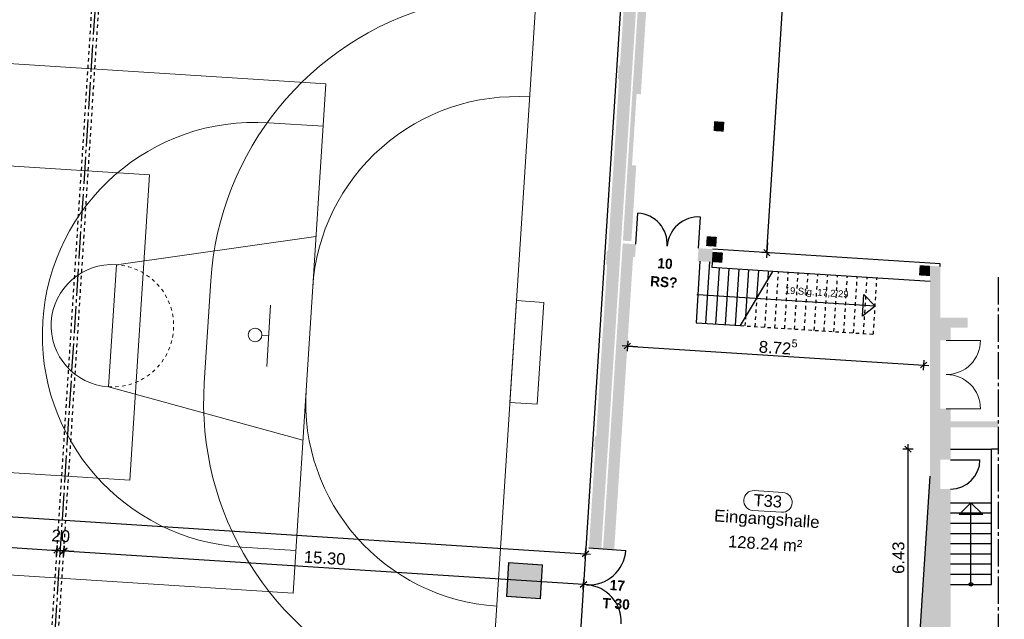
# Model space of a CAD drawing. Header units: metres. Extents: x -15.7 to 45.4, y -8.3 to 46.7.
# Tile 14 of 16: x 16.4 to 45.4, y 9.1 to 26.7. Entities that reach past the tile are written whole.
import ezdxf

# ---------------------------------------------------------------- set-up
doc = ezdxf.new("R2010")
doc.units = ezdxf.units.M
doc.header["$PDMODE"] = 65
for name, pattern in [('AUSGEZOGEN', [0]), ('STRICHPUNKT2_S5', [1.1, 0.8, -0.1, 0.1, -0.1]), ('VERDECKT2_S2', [0.0027, 0.002, -0.0007])]:
    doc.linetypes.add(name, pattern=pattern)
doc.layers.add('XR$1$_36737_1', color=7, linetype='Continuous')
for name, color, linetype, lineweight in [('XR$1$Allgemein', 7, 'AUSGEZOGEN', 25), ('XR$1$Allgemein01', 7, 'AUSGEZOGEN', 25), ('XR$1$Allgemein02', 7, 'AUSGEZOGEN', 25), ('XR$1$Beschriften', 7, 'AUSGEZOGEN', 25), ('XR$1$Fenstermakro_ Türmakro', 7, 'AUSGEZOGEN', 25), ('XR$1$Maßlinie 1_100', 7, 'AUSGEZOGEN', 25), ('XR$1$Raum', 7, 'AUSGEZOGEN', 25), ('XR$1$Schnitt', 7, 'AUSGEZOGEN', 25), ('XR$1$STANDARD_1', 7, 'AUSGEZOGEN', 25)]:
    doc.layers.add(name, color=color, linetype=linetype, lineweight=lineweight)
doc.styles.add('ARIAL', font='arial.ttf')
doc.dimstyles.new('DIMSTYLE_2', dxfattribs={"dimtxt": 0.35, "dimasz": 0.3, "dimexe": 0, "dimexo": 1e-06, "dimgap": 0.175, "dimtad": 2, "dimrnd": 0.005, "dimzin": 4, "dimdsep": 46, "dimtxsty": 'ARIAL', "dimblk1": 'ALL_ML_STRICH', "dimblk2": 'ALL_ML_STRICH', "dimsah": 1, "dimcen": 0, "dimse1": 1, "dimse2": 1, "dimclrd": 7, "dimclre": 7, "dimclrt": 7, "dimadec": 0, "dimazin": 0, "dimtfac": 1, "dimtdec": 0, "dimtix": 1, "dimtmove": 2, "dimatfit": 3, "dimfxl": 0, "dimtzin": 0, "dimlwd": 0, "dimlwe": 25, "dimarcsym": 0})
doc.dimstyles.new('DIMSTYLE_3', dxfattribs={"dimtxt": 0.35, "dimasz": 0.3, "dimexe": 0, "dimexo": 1e-06, "dimgap": 0.175, "dimtad": 2, "dimrnd": 0.005, "dimzin": 4, "dimdsep": 46, "dimtxsty": 'ARIAL', "dimblk1": 'ALL_ML_STRICH', "dimblk2": 'ALL_ML_STRICH', "dimsah": 1, "dimcen": 0, "dimse1": 1, "dimse2": 1, "dimclrd": 7, "dimclre": 7, "dimclrt": 7, "dimadec": 0, "dimazin": 0, "dimtfac": 1, "dimtdec": 0, "dimtix": 1, "dimtmove": 2, "dimatfit": 3, "dimfxl": 0, "dimtzin": 0, "dimlwd": 0, "dimlwe": 25, "dimarcsym": 0})
doc.dimstyles.new('DIMSTYLE_6', dxfattribs={"dimtxt": 0.35, "dimasz": 0.3, "dimexe": 0, "dimexo": 1e-06, "dimgap": 0.175, "dimtad": 2, "dimdec": 3, "dimrnd": 0.005, "dimzin": 4, "dimdsep": 46, "dimtxsty": 'ARIAL', "dimblk1": 'ALL_ML_STRICH', "dimblk2": 'ALL_ML_STRICH', "dimsah": 1, "dimcen": 0, "dimse1": 1, "dimse2": 1, "dimclrd": 7, "dimclre": 7, "dimclrt": 7, "dimadec": 0, "dimazin": 0, "dimtfac": 1, "dimtdec": 0, "dimtix": 1, "dimtmove": 2, "dimatfit": 3, "dimfxl": 0, "dimtzin": 0, "dimlwd": 0, "dimlwe": 25, "dimarcsym": 0})
doc.dimstyles.new('DIMSTYLE_9', dxfattribs={"dimtxt": 0.35, "dimasz": 0.3, "dimexe": 0, "dimexo": 1e-06, "dimgap": 0.175, "dimtad": 2, "dimdec": 1, "dimlfac": 100, "dimrnd": 0.5, "dimzin": 4, "dimdsep": 46, "dimtxsty": 'ARIAL', "dimblk1": 'ALL_ML_STRICH', "dimblk2": 'ALL_ML_STRICH', "dimsah": 1, "dimcen": 0, "dimse1": 1, "dimse2": 1, "dimclrd": 7, "dimclre": 7, "dimclrt": 7, "dimadec": 0, "dimazin": 0, "dimtfac": 1, "dimtdec": 0, "dimtix": 1, "dimtmove": 2, "dimatfit": 3, "dimfxl": 0, "dimtvp": 1.2, "dimtzin": 0, "dimlwd": 0, "dimlwe": 25, "dimarcsym": 0})

# ---------------------------------------------------------------- blocks, each defined once
blk = doc.blocks.new('ALL_ML_STRICH')
at = {"color": 0, "linetype": 'ByBlock', "lineweight": -2}
for p, q in [((-1, 0), (0.5, 0)), ((-0.3, -0.3), (0.3, 0.3)), ((0, -0.5), (0, 0.5))]:
    blk.add_line(p, q, dxfattribs=at)
blk = doc.blocks.new('*D12')
at = {"layer": 'DEFPOINTS', "color": 7, "linetype": 'AUSGEZOGEN', "lineweight": 25, "transparency": 33554687}
for p in [(43.79, 14.088), (42.542, 7.658), (45.37, 7.658)]:
    blk.add_point(p, dxfattribs=at)
at = {"layer": 'XR$1$Maßlinie 1_100', "color": 7, "linetype": 'AUSGEZOGEN', "lineweight": -2, "transparency": 33554687}
blk.add_line((42.542, 7.658), (42.542, 14.088), dxfattribs=at)
at = {"layer": 'XR$1$Maßlinie 1_100', "color": 7, "linetype": 'AUSGEZOGEN', "lineweight": 25, "transparency": 33554687, "xscale": 0.3, "yscale": 0.3, "zscale": 0.3}
for p, rotation in [((42.542, 14.088), 90), ((42.542, 7.658), 270)]:
    blk.add_blockref('ALL_ML_STRICH', p, dxfattribs=dict(at, rotation=rotation))
at = {"layer": 'XR$1$Maßlinie 1_100', "color": 7, "linetype": 'AUSGEZOGEN', "lineweight": 25, "transparency": 33554687, "insert": (42.26, 10.898), "char_height": 0.35, "width": 1.4, "attachment_point": 5, "rotation": 90, "style": 'ARIAL'}
blk.add_mtext('\\A1;{\\A1;{6.43\\H0.231000;\\S^ ;}}', dxfattribs=at)
blk = doc.blocks.new('*D49')
at = {"layer": 'DEFPOINTS', "color": 7, "linetype": 'AUSGEZOGEN', "lineweight": 25, "transparency": 33554687}
for p in [(-11.831, 13.903), (-11.99, 11.434), (32.946, 9.151)]:
    blk.add_point(p, dxfattribs=at)
at = {"layer": 'XR$1$Allgemein', "color": 7, "linetype": 'AUSGEZOGEN', "lineweight": -2, "transparency": 33554687}
blk.add_line((-11.831, 13.903), (33.066, 11.014), dxfattribs=at)
at = {"layer": 'XR$1$Allgemein', "color": 7, "linetype": 'AUSGEZOGEN', "lineweight": 25, "transparency": 33554687, "yscale": 0.3, "zscale": 0.3}
for p, xscale, rotation in [((-11.831, 13.903), 0.2999999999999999, 176.3178244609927), ((33.066, 11.014), 0.3, 356.3178244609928)]:
    blk.add_blockref('ALL_ML_STRICH', p, dxfattribs=dict(at, xscale=xscale, rotation=rotation))
at = {"layer": 'XR$1$Allgemein', "color": 7, "linetype": 'AUSGEZOGEN', "lineweight": 25, "transparency": 33554687, "insert": (10.647, 12.738), "char_height": 0.35, "width": 1.75, "attachment_point": 5, "rotation": 356.3178, "style": 'ARIAL'}
blk.add_mtext('\\A1;{\\A1;{44.99\\H0.231000;\\S^ ;}}', dxfattribs=at)
blk = doc.blocks.new('*D52')
at = {"layer": 'DEFPOINTS', "color": 7, "linetype": 'AUSGEZOGEN', "lineweight": 25, "transparency": 33554687}
for p in [(3.569, 12.01), (3.518, 11.208), (17.489, 10.309)]:
    blk.add_point(p, dxfattribs=at)
at = {"layer": 'XR$1$Allgemein', "color": 7, "linetype": 'AUSGEZOGEN', "lineweight": -2, "transparency": 33554687}
blk.add_line((3.569, 12.01), (17.54, 11.111), dxfattribs=at)
at = {"layer": 'XR$1$Allgemein', "color": 7, "linetype": 'AUSGEZOGEN', "lineweight": 25, "transparency": 33554687, "yscale": 0.3, "zscale": 0.3}
for p, xscale, rotation in [((3.569, 12.01), 0.2999999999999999, 176.3178244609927), ((17.54, 11.111), 0.3, 356.3178244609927)]:
    blk.add_blockref('ALL_ML_STRICH', p, dxfattribs=dict(at, xscale=xscale, rotation=rotation))
at = {"layer": 'XR$1$Allgemein', "color": 7, "linetype": 'AUSGEZOGEN', "lineweight": 25, "transparency": 33554687, "insert": (10.585, 11.84), "char_height": 0.35, "width": 1.75, "attachment_point": 5, "rotation": 356.3178, "style": 'ARIAL'}
blk.add_mtext('\\A1;{\\A1;{14.00\\H0.231000;\\S^ ;}}', dxfattribs=at)
blk = doc.blocks.new('*D53')
at = {"layer": 'DEFPOINTS', "color": 7, "linetype": 'AUSGEZOGEN', "lineweight": 25, "transparency": 33554687}
for p in [(17.54, 11.111), (17.489, 10.309), (17.688, 10.296)]:
    blk.add_point(p, dxfattribs=at)
at = {"layer": 'XR$1$Allgemein', "color": 7, "linetype": 'AUSGEZOGEN', "lineweight": -2, "transparency": 33554687}
blk.add_line((17.54, 11.111), (17.74, 11.098), dxfattribs=at)
at = {"layer": 'XR$1$Allgemein', "color": 7, "linetype": 'AUSGEZOGEN', "lineweight": 25, "transparency": 33554687, "yscale": 0.3, "zscale": 0.3}
for p, xscale, rotation in [((17.54, 11.111), 0.2999999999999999, 176.3178244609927), ((17.74, 11.098), 0.3, 356.3178244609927)]:
    blk.add_blockref('ALL_ML_STRICH', p, dxfattribs=dict(at, xscale=xscale, rotation=rotation))
at = {"layer": 'XR$1$Allgemein', "color": 7, "linetype": 'AUSGEZOGEN', "lineweight": 25, "transparency": 33554687, "insert": (17.653, 11.536), "char_height": 0.35, "width": 1.4, "attachment_point": 5, "rotation": 356.3178, "style": 'ARIAL'}
blk.add_mtext('\\A1;{\\A1;{20\\H0.231000;\\S^ ;}}', dxfattribs=at)
blk = doc.blocks.new('*D54')
at = {"layer": 'DEFPOINTS', "color": 7, "linetype": 'AUSGEZOGEN', "lineweight": 25, "transparency": 33554687}
for p in [(17.74, 11.098), (17.688, 10.296), (32.981, 9.689)]:
    blk.add_point(p, dxfattribs=at)
at = {"layer": 'XR$1$Allgemein', "color": 7, "linetype": 'AUSGEZOGEN', "lineweight": -2, "transparency": 33554687}
blk.add_line((17.74, 11.098), (33.008, 10.116), dxfattribs=at)
at = {"layer": 'XR$1$Allgemein', "color": 7, "linetype": 'AUSGEZOGEN', "lineweight": 25, "transparency": 33554687, "yscale": 0.3, "zscale": 0.3}
for p, xscale, rotation in [((17.74, 11.098), 0.2999999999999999, 176.3178244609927), ((33.008, 10.116), 0.3, 356.3178244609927)]:
    blk.add_blockref('ALL_ML_STRICH', p, dxfattribs=dict(at, xscale=xscale, rotation=rotation))
at = {"layer": 'XR$1$Allgemein', "color": 7, "linetype": 'AUSGEZOGEN', "lineweight": 25, "transparency": 33554687, "insert": (25.405, 10.887), "char_height": 0.35, "width": 1.75, "attachment_point": 5, "rotation": 356.3178, "style": 'ARIAL'}
blk.add_mtext('\\A1;{\\A1;{15.30\\H0.231000;\\S^ ;}}', dxfattribs=at)
blk = doc.blocks.new('*D65')
at = {"layer": 'DEFPOINTS', "color": 7, "linetype": 'AUSGEZOGEN', "lineweight": 25, "transparency": 33554687}
for p in [(37.697, 36.968), (36.355, 19.997), (38.393, 19.866)]:
    blk.add_point(p, dxfattribs=at)
at = {"layer": 'XR$1$Allgemein', "color": 7, "linetype": 'AUSGEZOGEN', "lineweight": -2, "transparency": 33554687}
blk.add_line((38.393, 19.866), (39.486, 36.853), dxfattribs=at)
at = {"layer": 'XR$1$Allgemein', "color": 7, "linetype": 'AUSGEZOGEN', "lineweight": 25, "transparency": 33554687, "xscale": 0.3, "yscale": 0.3, "zscale": 0.3}
for p, rotation in [((39.486, 36.853), 86.31782446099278), ((38.393, 19.866), 266.3178244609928)]:
    blk.add_blockref('ALL_ML_STRICH', p, dxfattribs=dict(at, rotation=rotation))
at = {"layer": 'XR$1$Allgemein', "color": 7, "linetype": 'AUSGEZOGEN', "lineweight": 25, "transparency": 33554687, "insert": (38.66, 28.391), "char_height": 0.35, "width": 1.75, "attachment_point": 5, "rotation": 86.3178, "style": 'ARIAL'}
blk.add_mtext('\\A1;{\\A1;{17.02\\H0.231000;\\S^ ;}}', dxfattribs=at)
blk = doc.blocks.new('*D68')
at = {"layer": 'DEFPOINTS', "color": 7, "linetype": 'AUSGEZOGEN', "lineweight": 25, "transparency": 33554687}
for p in [(34.489, 20.117), (43.19, 19.477), (34.296, 17.12)]:
    blk.add_point(p, dxfattribs=at)
at = {"layer": 'XR$1$Allgemein', "color": 7, "linetype": 'AUSGEZOGEN', "lineweight": -2, "transparency": 33554687}
blk.add_line((34.296, 17.12), (43.002, 16.559), dxfattribs=at)
at = {"layer": 'XR$1$Allgemein', "color": 7, "linetype": 'AUSGEZOGEN', "lineweight": 25, "transparency": 33554687, "xscale": 0.3, "yscale": 0.3, "zscale": 0.3}
for p, rotation in [((34.296, 17.12), 176.3178244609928), ((43.002, 16.559), 356.3178244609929)]:
    blk.add_blockref('ALL_ML_STRICH', p, dxfattribs=dict(at, rotation=rotation))
at = {"layer": 'XR$1$Allgemein', "color": 7, "linetype": 'AUSGEZOGEN', "lineweight": 25, "transparency": 33554687, "insert": (38.728, 17.116), "char_height": 0.35, "width": 1.75, "attachment_point": 5, "rotation": 356.3178, "style": 'ARIAL'}
blk.add_mtext('\\A1;{\\A1;{8.72\\H0.231000;\\S5^ ;}}', dxfattribs=at)
blk = doc.blocks.new('Richtungspfeil gerade_1', base_point=(17.392, 4.905))
at = {"layer": 'XR$1$_36737_1', "linetype": 'AUSGEZOGEN', "lineweight": 13, "true_color": 0x000000, "transparency": 33554687}
h = blk.add_hatch(color=18, dxfattribs=at)
h.paths.add_polyline_path([(16.897, 4.4), (16.897, 5.4), (17.897, 5.4), (17.897, 4.4)], flags=16)
h.paths.add_polyline_path([(16.907, 4.41), (17.887, 4.41), (17.887, 5.39), (16.907, 5.39)])
at = {"layer": 'XR$1$_36737_1', "linetype": 'AUSGEZOGEN', "lineweight": 13, "transparency": 33554687}
blk.add_hatch(color=7, dxfattribs=at).paths.add_polyline_path([(16.907, 5.39), (17.887, 5.39), (17.887, 4.41), (16.907, 4.41)], flags=16)
at = {"layer": 'XR$1$_36737_1', "linetype": 'AUSGEZOGEN', "lineweight": 13, "true_color": 0x009e28, "transparency": 33554687}
h = blk.add_hatch(color=104, dxfattribs=at)
h.paths.add_polyline_path([(16.927, 4.43), (16.927, 5.37), (17.867, 5.37), (17.867, 4.43)], flags=16)
h.paths.add_polyline_path([(17.321, 4.963), (17.321, 4.559), (17.5, 4.559), (17.5, 4.963), (17.729, 4.723), (17.729, 4.956), (17.41, 5.275), (17.092, 4.956), (17.092, 4.723)])
at = {"layer": 'XR$1$_36737_1', "color": 7, "linetype": 'AUSGEZOGEN', "lineweight": 13, "transparency": 33554687}
for p, q in [((16.897, 5.4), (16.897, 4.4)), ((16.897, 4.41), (17.897, 4.41))]:
    blk.add_line(p, q, dxfattribs=at)
blk.add_lwpolyline([(16.897, 4.4), (17.897, 4.4), (17.897, 5.4), (16.897, 5.4)], dxfattribs=at)
blk.add_lwpolyline([(17.887, 5.39), (16.907, 5.39), (16.907, 4.41), (17.887, 4.41), (17.887, 5.39)], close=True, dxfattribs=at)

msp = doc.modelspace()

# ---------------------------------------------------------------- hatches: boundary and pattern name
at = {"layer": 'XR$1$Allgemein01', "linetype": 'AUSGEZOGEN', "lineweight": 18, "transparency": 33554687}
for points in [[(34.4441, 25.341), (34.5533, 27.0375), (34.189, 27.061), (34.0798, 25.3645)], [(34.6921, 24.5234), (34.8527, 27.0183), (34.6032, 27.0343), (34.1645, 20.2184), (34.414, 20.2024), (34.5572, 22.4278), (34.4325, 22.4358), (34.5674, 24.5315)], [(34.0192, 24.9676), (34.4184, 24.9419), (34.4441, 25.341), (34.0449, 25.3667)], [(34.0934, 19.8923), (34.4184, 24.9419), (34.0542, 24.9653), (33.7292, 19.9158)], [(36.8456, 23.7302), (36.8271, 23.4424), (37.1265, 23.4231), (37.145, 23.7109)], [(36.9274, 20.3295), (36.628, 20.3488), (36.6095, 20.0611), (36.9089, 20.0418)], [(33.9107, 11.136), (34.4887, 20.1174), (34.1594, 20.1386), (33.5814, 11.1572)], [(34.5242, 19.7343), (34.5486, 20.1135), (34.4887, 20.1174), (34.4643, 19.7382)], [(36.8039, 19.9684), (36.3848, 19.9954), (36.3604, 19.6162), (36.7795, 19.5892)], [(33.6686, 19.5188), (34.0678, 19.4931), (34.0934, 19.8923), (33.6943, 19.918)], [(36.7795, 19.5892), (37.0862, 19.5694), (37.1055, 19.8688), (36.7988, 19.8886)], [(33.7428, 14.4436), (34.0678, 19.4931), (33.7035, 19.5166), (33.3785, 14.467)], [(43.4902, 7.0824), (43.4902, 19.4579), (43.1902, 19.4772), (43.1886, 13.2968), (42.7916, 7.1273)], [(43.1902, 19.4772), (42.8835, 19.497), (42.8642, 19.1976), (43.1901, 19.1766)], [(43.4902, 17.9579), (43.4902, 17.2879), (43.7902, 17.2879), (43.7902, 17.9579)], [(44.2902, 17.9579), (43.7902, 17.9579), (43.7902, 17.6579), (44.2902, 17.6579)], [(43.4902, 15.2779), (43.4902, 13.7772), (43.7902, 13.7772), (43.7902, 15.2779)], [(45.1936, 14.9079), (43.7902, 14.9079), (43.7902, 14.7329), (45.1936, 14.7329)], [(33.3179, 14.0701), (33.7171, 14.0444), (33.7428, 14.4436), (33.3436, 14.4693)], [(33.5315, 11.1604), (33.7171, 14.0444), (33.3529, 14.0678), (33.1673, 11.1838)], [(43.4902, 12.9128), (43.4902, 7.5079), (43.7902, 7.5079), (43.7902, 12.9128)]]:
    msp.add_hatch(color=252, dxfattribs=at).paths.add_polyline_path(points)

# ---------------------------------------------------------------- linework, layer by layer
at = {"layer": 'XR$1$Allgemein01', "color": 7, "linetype": 'VERDECKT2_S2', "lineweight": 25, "transparency": 33554687}
for p, q in [((17.104, 4.3313), (18.8367, 31.2556)), ((17.3036, 4.3184), (19.0363, 31.2427)), ((38.6292, 17.6564), (38.7352, 19.303)), ((38.9186, 17.6378), (39.0246, 19.2844)), ((39.208, 17.6192), (39.314, 19.2657)), ((39.4974, 17.6005), (39.6034, 19.2471)), ((39.7868, 17.5819), (39.8928, 19.2285)), ((40.0762, 17.5633), (40.1822, 19.2099)), ((40.3656, 17.5447), (40.4716, 19.1912)), ((40.655, 17.526), (40.761, 19.1726)), ((40.9444, 17.5074), (41.0504, 19.154)), ((41.2338, 17.4888), (41.3398, 19.1354)), ((41.5232, 17.4702), (41.6292, 19.1167)), ((38.3398, 17.675), (38.4304, 19.0823)), ((38.0504, 17.6936), (38.1047, 18.537)), ((37.761, 17.7123), (37.779, 17.9918)), ((37.6176, 17.7215), (41.5232, 17.4702))]:
    msp.add_line(p, q, dxfattribs=at)
at = {"layer": 'XR$1$Allgemein01', "color": 7, "linetype": 'STRICHPUNKT2_S5', "lineweight": 25, "transparency": 33554687}
msp.add_line((17.2038, 4.3249), (18.9365, 31.2492), dxfattribs=at)
at = {"layer": 'XR$1$Allgemein01', "color": 7, "linetype": 'AUSGEZOGEN', "lineweight": 25, "transparency": 33554687}
for p, q in [((34.3047, 30.2601), (32.572, 3.3358)), ((34.5486, 20.1135), (34.6077, 21.0316)), ((36.3848, 19.9954), (36.4439, 20.9135)), ((43.4902, 19.5381), (36.8039, 19.9684)), ((36.4302, 19.6117), (36.314, 17.8054)), ((36.6034, 17.7868), (36.7196, 19.593)), ((36.7841, 19.5889), (36.7739, 19.4292)), ((38.5686, 19.3137), (36.7739, 19.4292)), ((36.8928, 17.7681), (36.9988, 19.4147)), ((37.1822, 17.7495), (37.2882, 19.3961)), ((43.4902, 19.4579), (43.4902, 19.5381)), ((37.4716, 17.7309), (37.5776, 19.3775)), ((37.6176, 17.7215), (38.5686, 19.3137)), ((37.779, 17.9918), (37.867, 19.3589)), ((38.1047, 18.537), (38.1564, 19.3402)), ((38.4304, 19.0823), (38.4458, 19.3216)), ((43.1901, 19.0163), (38.5686, 19.3137)), ((41.5762, 18.2935), (36.367, 18.6287)), ((41.2074, 18.0007), (41.248, 18.6311)), ((41.5762, 18.2935), (41.248, 18.6311)), ((41.5762, 18.2935), (41.2074, 18.0007)), ((36.314, 17.8054), (37.6176, 17.7215)), ((45.1936, 14.0879), (44.9902, 14.0879)), ((42.7916, 7.1273), (43.1886, 13.2968)), ((43.1886, 13.2968), (43.1886, 13.2968))]:
    msp.add_line(p, q, dxfattribs=at)
at = {"layer": 'XR$1$Allgemein01', "color": 1, "linetype": 'AUSGEZOGEN', "lineweight": 25, "transparency": 33554687}
for p, q in [((43.7902, 14.0879), (44.9902, 14.0879)), ((44.9902, 10.1129), (44.9902, 14.0879)), ((43.7902, 12.5129), (44.9902, 12.5129)), ((44.3902, 12.5129), (44.0433, 12.1659)), ((44.3902, 10.1152), (44.3902, 12.5129)), ((44.3902, 12.5129), (44.7372, 12.1659)), ((43.7902, 12.2129), (44.9902, 12.2129)), ((44.7372, 12.1659), (44.0433, 12.1659)), ((43.7902, 11.9129), (44.9902, 11.9129)), ((43.7902, 11.6129), (44.9902, 11.6129)), ((43.7902, 11.3129), (44.9902, 11.3129)), ((43.7902, 11.0129), (44.9902, 11.0129)), ((43.7902, 10.7129), (44.9902, 10.7129)), ((43.7902, 10.4129), (44.9902, 10.4129)), ((43.7902, 10.1129), (44.9902, 10.1129))]:
    msp.add_line(p, q, dxfattribs=at)
at = {"layer": 'XR$1$Allgemein01', "color": 7, "linetype": 'AUSGEZOGEN', "lineweight": 25, "transparency": 33554687}
msp.add_circle((36.367, 18.6287), 0.0129, dxfattribs=at)
at = {"layer": 'XR$1$Allgemein01', "color": 1, "linetype": 'AUSGEZOGEN', "lineweight": 25, "transparency": 33554687}
msp.add_circle((44.3902, 10.1152), 0.0535, dxfattribs=at)
at = {"layer": 'XR$1$Allgemein01', "color": 7, "linetype": 'AUSGEZOGEN', "lineweight": 25, "transparency": 33554687}
for centre, start, end in [((34.5486, 20.1135), 356.31782, 86.31782), ((36.3848, 19.9954), 86.31782, 176.31782)]:
    msp.add_arc(centre, 0.92, start, end, dxfattribs=at)
at = {"layer": 'XR$1$Allgemein02', "color": 7, "linetype": 'AUSGEZOGEN', "lineweight": 13, "transparency": 33554687}
for p, q in [((31.5857, 26.9379), (30.3013, 6.9792)), ((25.4376, 24.8284), (-2.5046, 26.6266)), ((24.4743, 9.8594), (25.4376, 24.8284)), ((25.3573, 23.581), (23.7606, 23.6837)), ((20.2552, 22.1557), (2.2924, 23.3117)), ((20.2552, 22.1557), (19.6772, 13.1743)), ((19.2835, 19.5126), (25.1486, 20.3377)), ((19.0523, 15.9201), (19.2835, 19.5126)), ((21.8658, 16.0396), (22.0584, 19.0334)), ((23.7006, 16.5228), (23.8162, 18.3191)), ((31.0399, 18.4555), (30.8472, 15.4616)), ((31.8382, 18.4041), (31.0399, 18.4555)), ((31.6455, 15.4103), (31.8382, 18.4041)), ((23.7584, 17.4209), (23.5588, 17.4338)), ((19.0523, 15.9201), (24.7632, 14.3501)), ((30.8472, 15.4616), (31.6455, 15.4103)), ((19.6772, 13.1743), (1.7144, 14.3303)), ((-3.4679, 11.6576), (24.4743, 9.8594)), ((24.5545, 11.1068), (22.9578, 11.2095))]:
    msp.add_line(p, q, dxfattribs=at)
msp.add_circle((23.3592, 17.4466), 0.2, dxfattribs=at)
for centre, radius, start, end in [((31.0399, 18.4555), 9, 105.50596, 176.31782), ((31.0399, 18.4555), 6, 86.31782, 176.31782), ((23.3592, 17.4466), 6.25, 86.31782, 266.31782), ((19.1679, 17.7164), 1.8, 86.31782, 266.31782), ((30.8472, 15.4616), 9, 176.31782, 247.12969), ((30.8472, 15.4616), 6, 176.31782, 266.31782)]:
    msp.add_arc(centre, radius, start, end, dxfattribs=at)
at = {"layer": 'XR$1$Allgemein02', "color": 7, "linetype": 'VERDECKT2_S2', "lineweight": 13, "transparency": 33554687}
msp.add_arc((19.1679, 17.7164), 1.8, 266.31782, 86.31782, dxfattribs=at)
at = {"layer": 'XR$1$Fenstermakro_ Türmakro', "color": 1, "linetype": 'AUSGEZOGEN', "lineweight": 18, "transparency": 33554687}
for p, q in [((43.6652, 17.2879), (44.6702, 17.2879)), ((43.6652, 15.2779), (44.6702, 15.2779))]:
    msp.add_line(p, q, dxfattribs=at)
at = {"layer": 'XR$1$Fenstermakro_ Türmakro', "color": 7, "linetype": 'AUSGEZOGEN', "lineweight": 25, "transparency": 33554687}
msp.add_line((33.1673, 11.1838), (34.25, 11.1141), dxfattribs=at)
at = {"layer": 'XR$1$Fenstermakro_ Türmakro', "color": 1, "linetype": 'AUSGEZOGEN', "lineweight": 18, "transparency": 33554687}
for centre, start, end in [((43.6652, 17.2879), 270, 0), ((43.6652, 15.2779), 0, 90)]:
    msp.add_arc(centre, 1.005, start, end, dxfattribs=at)
at = {"layer": 'XR$1$Fenstermakro_ Türmakro', "color": 7, "linetype": 'AUSGEZOGEN', "lineweight": 25, "transparency": 33554687}
for centre, start, end in [((33.1673, 11.1838), 266.31782, 356.31782), ((33.0279, 9.0183), 356.31782, 86.31782)]:
    msp.add_arc(centre, 1.085, start, end, dxfattribs=at)
at = {"layer": 'XR$1$Raum', "color": 7, "linetype": 'AUSGEZOGEN', "lineweight": 18, "transparency": 33554687}
for p, q in [((38.8646, 12.8162), (38.0238, 12.8703)), ((38.8272, 12.234), (37.9864, 12.2881))]:
    msp.add_line(p, q, dxfattribs=at)
for centre, start, end in [((38.0051, 12.5792), 86.31782, 266.31782), ((38.8459, 12.5251), 266.31782, 86.31782)]:
    msp.add_arc(centre, 0.2917, start, end, dxfattribs=at)
at = {"layer": 'XR$1$Schnitt', "color": 7, "linetype": 'STRICHPUNKT2_S5', "lineweight": 25, "transparency": 33554687}
msp.add_line((45.1936, 19.1436), (45.1936, 6.4536), dxfattribs=at)
at = {"layer": 'XR$1$STANDARD_1', "color": 1, "linetype": 'AUSGEZOGEN', "lineweight": 25, "transparency": 33554687}
msp.add_line((43.7902, 13.7772), (44.6547, 13.7772), dxfattribs=at)
msp.add_arc((43.7902, 13.7772), 0.8644, 270, 0, dxfattribs=at)

# ---------------------------------------------------------------- block references
at = {"layer": 'XR$1$STANDARD_1', "color": 7, "linetype": 'AUSGEZOGEN', "lineweight": 18, "transparency": 33554687, "rotation": 266.3165136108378}
msp.add_blockref('Richtungspfeil gerade_1', (31.2809, 10.227), dxfattribs=at)

# ---------------------------------------------------------------- texts
at = {"layer": 'XR$1$Beschriften', "color": 1, "linetype": 'AUSGEZOGEN', "lineweight": 25, "transparency": 33554687, "char_height": 0.3, "attachment_point": 2, "rotation": 356.31782, "line_spacing_factor": 1.084337, "style": 'ARIAL'}
for s, insert, width in [('\\A1;{\\fRotisSemiSans ExtraBold|i0|b0;\\H0.300000;\\W1.000000;\\C1;10}\\P{\\fRotisSemiSans ExtraBold|i0|b0;\\H0.300000;\\W1.000000;\\C1;RS?}\\P', (35.4127, 19.6966), 0.820985), ('\\A1;{\\fRotisSemiSans ExtraBold|i0|b0;\\H0.300000;\\W1.000000;\\C1;17}\\P{\\fRotisSemiSans ExtraBold|i0|b0;\\H0.300000;\\W1.000000;\\C1;T 30}\\P', (34.0106, 10.2341), 0.985985)]:
    msp.add_mtext(s, dxfattribs=dict(at, insert=insert, width=width))
at = {"layer": 'XR$1$Beschriften', "color": 7, "linetype": 'AUSGEZOGEN', "lineweight": 25, "transparency": 33554687, "insert": (39.8487, 18.5431), "char_height": 0.2, "width": 1.998589, "attachment_point": 8, "rotation": 356.31782, "style": 'ARIAL'}
msp.add_mtext('\\W0.99;19 Stg. 17,2/29', dxfattribs=at)
at = {"layer": 'XR$1$Raum', "color": 7, "linetype": 'AUSGEZOGEN', "lineweight": 18, "transparency": 33554687, "char_height": 0.35, "rotation": 356.31782, "style": 'ARIAL'}
for s, insert, width, attachment_point in [('\\W0.99;T33', (37.9946, 12.4162), 1.016515, 7), ('\\W1.01;Eingangshalle', (38.3762, 11.7603), 3.273855, 8), ('\\W0.99;128.24 m²', (38.3357, 11.1316), 2.384205, 8)]:
    msp.add_mtext(s, dxfattribs=dict(at, insert=insert, width=width, attachment_point=attachment_point))

# ---------------------------------------------------------------- dimensions: what is measured, and where the dimension line sits
at = {"layer": 'XR$1$Allgemein', "color": 7, "linetype": 'AUSGEZOGEN', "lineweight": 25, "transparency": 33554687}
for base, p1, p2, angle, dimstyle, picture, middle in [((39.4864, 36.8526), (36.3549, 19.9973), (37.6975, 36.9678), 86.31782, 'DIMSTYLE_3', '*D65', (38.6603, 28.391)), ((43.0024, 16.5594), (34.4887, 20.1174), (43.1902, 19.4772), 356.31782, 'DIMSTYLE_6', '*D68', (38.728, 17.116)), ((33.0661, 11.0139), (-11.9899, 11.4344), (32.9463, 9.1515), 356.31782, 'DIMSTYLE_3', '*D49', (10.6471, 12.7383)), ((17.5403, 11.1112), (3.5176, 11.208), (17.4887, 10.3089), 356.31782, 'DIMSTYLE_3', '*D52', (10.5852, 11.8404)), ((17.7399, 11.0984), (17.4887, 10.3089), (17.6883, 10.2961), 356.31782, 'DIMSTYLE_9', '*D53', (17.6526, 11.5359)), ((33.0083, 10.1158), (17.6883, 10.2961), (32.9809, 9.6894), 356.31782, 'DIMSTYLE_3', '*D54', (25.4046, 10.8869))]:
    dim = msp.add_linear_dim(base=base, p1=p1, p2=p2, angle=angle, dimstyle=dimstyle, override={"dimpost": '<>', "dimclrd": 7, "dimclre": 7, "dimclrt": 7, "dimlwd": 0, "dimlwe": 25}, dxfattribs=at)
    dim.commit()
    dim.dimension.update_dxf_attribs({"geometry": picture, "text_midpoint": middle, "dimtype": 160})
at = {"layer": 'XR$1$Maßlinie 1_100', "color": 7, "linetype": 'AUSGEZOGEN', "lineweight": 25, "transparency": 33554687}
dim = msp.add_linear_dim(base=(42.5417, 14.0879), p1=(45.3702, 7.6579), p2=(43.7902, 14.0879), angle=90, dimstyle='DIMSTYLE_2', override={"dimpost": '<>', "dimclrd": 7, "dimclre": 7, "dimclrt": 7, "dimlwd": 0, "dimlwe": 25}, dxfattribs=at)
dim.commit()
dim.dimension.update_dxf_attribs({"geometry": '*D12', "text_midpoint": (42.2605, 10.8982), "dimtype": 160})

doc.saveas('drawing.dxf')
